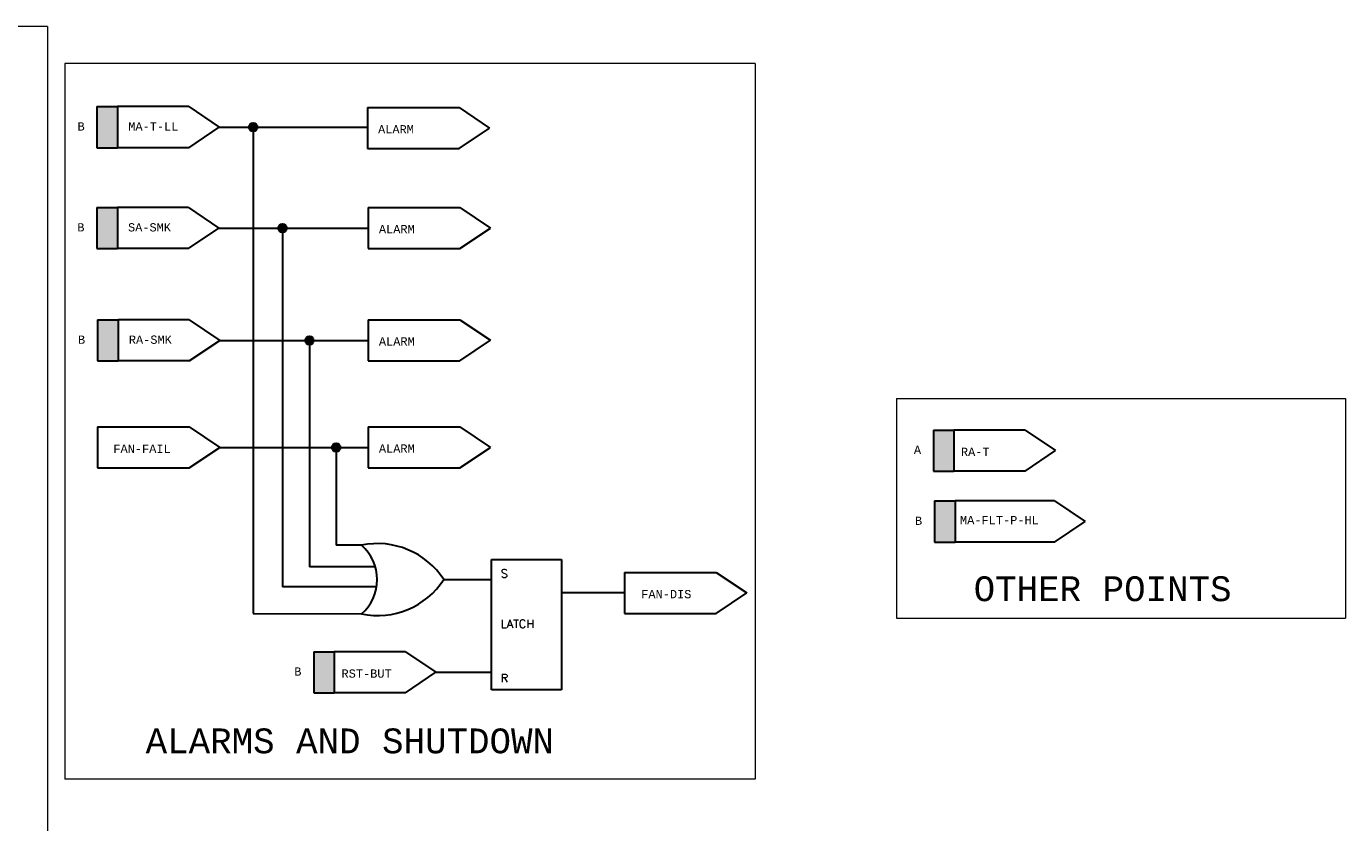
# Model space of a CAD drawing. Header units: inches. Extents: x 2.2 to 32.1, y 0.4 to 20.
# Tile 3 of 3: x 13.8 to 29.7, y 10.4 to 20. Entities that reach past the tile are written whole.
import ezdxf

# ---------------------------------------------------------------- set-up
doc = ezdxf.new("R2010")
doc.units = ezdxf.units.IN
doc.header["$MEASUREMENT"] = 0
for name, color, linetype, lineweight in [('M-ANNO-SYMB', 6, 'Continuous', 30), ('M-ANNO-TEXT', 2, 'Continuous', 30), ('M-DIAG-GRPH', 6, 'Continuous', 13)]:
    doc.layers.add(name, color=color, linetype=linetype, lineweight=lineweight)
doc.styles.add('CONTROLTXT', font='monotxt.shx')
doc.styles.get("Standard").update_dxf_attribs({"font": 'txt.shx'})

msp = doc.modelspace()

# ---------------------------------------------------------------- hatches: boundary and pattern name
at = {"layer": 'M-ANNO-SYMB'}
for points in [[(14.605, 18.537), (14.605, 19.034), (14.854, 19.034), (14.854, 18.537)], [(16.544, 18.786, 1), (16.441, 18.786, 1)], [(14.603, 17.318), (14.603, 17.814), (14.851, 17.814), (14.851, 17.318)], [(16.899, 17.566, 1), (16.795, 17.566, 1)], [(14.612, 15.96), (14.612, 16.456), (14.86, 16.456), (14.86, 15.96)], [(17.223, 16.208, 1), (17.12, 16.208, 1)], [(24.71, 14.628), (24.71, 15.124), (24.958, 15.124), (24.958, 14.628)], [(17.546, 14.914, 1), (17.442, 14.914, 1)], [(24.723, 13.771), (24.723, 14.267), (24.971, 14.267), (24.971, 13.771)], [(17.224, 11.948), (17.224, 12.444), (17.472, 12.444), (17.472, 11.948)]]:
    msp.add_hatch(color=256, dxfattribs=at).paths.add_polyline_path(points, flags=16)

# ---------------------------------------------------------------- linework, layer by layer
for p, q in [((14.605, 19.034), (14.605, 18.537)), ((14.605, 19.034), (14.854, 19.034)), ((15.713, 19.034), (14.854, 19.034)), ((14.854, 19.034), (14.854, 18.537)), ((15.713, 19.034), (16.082, 18.786)), ((17.872, 19.022), (18.979, 19.022)), ((17.872, 19.022), (17.872, 18.526)), ((18.979, 19.022), (19.348, 18.774)), ((15.713, 18.537), (16.082, 18.786)), ((16.082, 18.786), (17.872, 18.786)), ((16.492, 18.786), (16.492, 12.907)), ((18.979, 18.526), (19.348, 18.774)), ((14.605, 18.537), (14.854, 18.537)), ((15.713, 18.537), (14.854, 18.537)), ((17.872, 18.526), (18.979, 18.526)), ((14.603, 17.814), (14.603, 17.318)), ((14.603, 17.814), (14.851, 17.814)), ((15.71, 17.814), (14.851, 17.814)), ((14.851, 17.814), (14.851, 17.318)), ((15.71, 17.814), (16.079, 17.566)), ((17.881, 17.814), (17.881, 17.318)), ((17.881, 17.814), (18.989, 17.814)), ((18.989, 17.814), (19.358, 17.566)), ((15.71, 17.318), (16.079, 17.566)), ((16.079, 17.566), (17.881, 17.566)), ((16.847, 17.566), (16.847, 13.231)), ((18.989, 17.318), (19.358, 17.566)), ((14.603, 17.318), (14.851, 17.318)), ((15.71, 17.318), (14.851, 17.318)), ((17.881, 17.318), (18.989, 17.318)), ((14.612, 16.456), (14.612, 15.96)), ((14.612, 16.456), (14.86, 16.456)), ((15.72, 16.456), (14.86, 16.456)), ((14.86, 16.456), (14.86, 15.96)), ((15.72, 16.456), (16.089, 16.208)), ((17.881, 16.457), (18.989, 16.457)), ((17.881, 16.457), (17.881, 15.961)), ((18.989, 16.457), (19.358, 16.209)), ((15.72, 15.96), (16.089, 16.208)), ((16.089, 16.208), (17.881, 16.208)), ((17.171, 16.208), (17.171, 13.473)), ((18.989, 15.961), (19.358, 16.209)), ((14.612, 15.96), (14.86, 15.96)), ((15.72, 15.96), (14.86, 15.96)), ((17.881, 15.961), (18.989, 15.961)), ((14.612, 15.162), (14.612, 14.666)), ((14.612, 15.162), (15.72, 15.162)), ((15.72, 15.162), (16.089, 14.914)), ((17.881, 15.162), (17.881, 14.666)), ((17.881, 15.162), (18.989, 15.162)), ((18.989, 15.162), (19.358, 14.914)), ((24.71, 15.124), (24.71, 14.628)), ((24.71, 15.124), (24.958, 15.124)), ((24.958, 15.124), (24.958, 14.628)), ((25.817, 15.124), (24.958, 15.124)), ((25.817, 15.124), (26.186, 14.876)), ((15.72, 14.666), (16.089, 14.914)), ((16.089, 14.914), (17.881, 14.914)), ((17.494, 14.914), (17.494, 13.732)), ((18.989, 14.666), (19.358, 14.914)), ((25.817, 14.628), (26.186, 14.876)), ((14.612, 14.666), (15.72, 14.666)), ((17.881, 14.666), (18.989, 14.666)), ((24.71, 14.628), (24.958, 14.628)), ((25.817, 14.628), (24.958, 14.628)), ((24.723, 14.267), (24.723, 13.771)), ((24.723, 14.267), (24.971, 14.267)), ((26.171, 14.267), (24.971, 14.267)), ((24.971, 14.267), (24.971, 13.771)), ((26.171, 14.267), (26.541, 14.019)), ((26.171, 13.771), (26.541, 14.019)), ((17.802, 13.732), (17.494, 13.732)), ((24.723, 13.771), (24.971, 13.771)), ((26.171, 13.771), (24.971, 13.771)), ((19.37, 11.984), (19.37, 13.56)), ((19.37, 13.56), (20.215, 13.56)), ((20.215, 13.56), (20.215, 11.984)), ((17.966, 13.473), (17.171, 13.473)), ((20.977, 13.404), (22.084, 13.404)), ((20.977, 13.404), (20.977, 12.908)), ((22.084, 13.404), (22.454, 13.156)), ((17.982, 13.231), (16.847, 13.231)), ((18.795, 13.317), (19.37, 13.317)), ((20.977, 13.156), (20.215, 13.156)), ((22.084, 12.908), (22.454, 13.156)), ((16.492, 12.907), (17.802, 12.902)), ((20.977, 12.908), (22.084, 12.908)), ((17.224, 12.444), (17.224, 11.948)), ((17.224, 12.444), (17.472, 12.444)), ((18.331, 12.444), (17.472, 12.444)), ((17.472, 12.444), (17.472, 11.948)), ((18.331, 12.444), (18.7, 12.196)), ((18.331, 11.948), (18.7, 12.196)), ((18.7, 12.196), (19.37, 12.196)), ((20.215, 11.984), (19.37, 11.984)), ((17.224, 11.948), (17.472, 11.948)), ((18.331, 11.948), (17.472, 11.948))]:
    msp.add_line(p, q, dxfattribs=at)
for centre in [(16.492, 18.786), (16.847, 17.566), (17.171, 16.208), (17.494, 14.914)]:
    msp.add_circle(centre, 0.0518, dxfattribs=at)
for centre, radius, start, end in [((17.994, 12.797), 0.955, 33.025, 101.623), ((17.434, 13.317), 0.555, 311.5983, 48.4017), ((17.994, 13.837), 0.955, 258.377, 326.975)]:
    msp.add_arc(centre, radius, start, end, dxfattribs=at)
at = {"layer": 'M-DIAG-GRPH'}
for p, q in [((14.008, 20.004), (2.221, 20.004)), ((14.008, 20.004), (14.008, 10.019)), ((22.557, 19.556), (14.216, 19.556)), ((14.216, 19.556), (14.216, 10.903)), ((22.557, 19.556), (22.557, 10.903)), ((24.262, 15.507), (29.689, 15.507)), ((24.262, 15.507), (24.262, 12.851)), ((29.689, 15.507), (29.689, 12.851)), ((24.262, 12.851), (29.689, 12.851)), ((22.557, 10.903), (14.216, 10.903))]:
    msp.add_line(p, q, dxfattribs=at)

# ---------------------------------------------------------------- texts
at = {"layer": 'M-ANNO-TEXT'}
for s, p in [('S', (19.483, 13.34)), ('LATCH', (19.483, 12.732)), ('R', (19.483, 12.075))]:
    msp.add_text(s, height=0.1, dxfattribs=at).set_placement(p)
at = {"layer": 'M-ANNO-TEXT', "attachment_point": 1, "style": 'CONTROLTXT'}
for s, insert, char_height, width in [('B', (14.37, 18.845), 0.1, 0.13094), ('MA-T-LL', (14.983, 18.845), 0.1, 0.3441), ('ALARM', (18.001, 18.81), 0.1, 0.34415), ('B', (14.367, 17.625), 0.1, 0.13094), ('SA-SMK', (14.98, 17.625), 0.1, 0.34415), ('ALARM', (18.011, 17.603), 0.1, 0.34415), ('B', (14.376, 16.267), 0.1, 0.13094), ('RA-SMK', (14.99, 16.267), 0.1, 0.34415), ('ALARM', (18.011, 16.246), 0.1, 0.34415), ('FAN-FAIL', (14.803, 14.949), 0.1, 0.34415), ('ALARM', (18.011, 14.951), 0.1, 0.34415), ('A', (24.474, 14.936), 0.1, 0.13092), ('RA-T', (25.042, 14.911), 0.1, 0.34415), ('B', (24.487, 14.078), 0.1, 0.13094), ('MA-FLT-P-HL', (25.031, 14.086), 0.1, 0.34415), ('OTHER POINTS', (25.196, 13.356), 0.3, 3.75944), ('FAN-DIS', (21.18, 13.191), 0.1, 0.34415), ('B', (16.988, 12.255), 0.1, 0.13094), ('RST-BUT', (17.559, 12.231), 0.1, 0.34415), ('ALARMS AND SHUTDOWN', (15.193, 11.517), 0.3, 6.1941)]:
    msp.add_mtext(s, dxfattribs=dict(at, insert=insert, char_height=char_height, width=width))

doc.saveas('drawing.dxf')
